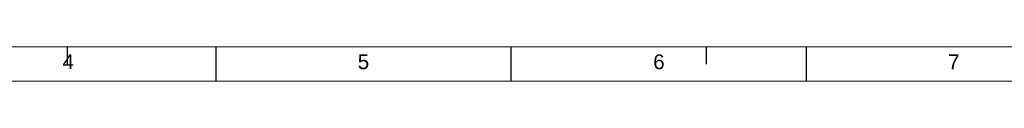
# Model space of a CAD drawing. Header units: millimetres. Extents: x 0 to 25230, y 0 to 17820.
# Tile 10 of 244: x 6010 to 12020, y 0 to 210. Entities that reach past the tile are written whole.
import ezdxf

# ---------------------------------------------------------------- set-up
doc = ezdxf.new("R2010")
doc.units = ezdxf.units.MM
doc.linetypes.add('SLD-Sólida', pattern=[0])
doc.layers.add('DETALHAMENTO', color=8, linetype='SLD-Sólida')
doc.styles.add('SLDTEXTSTYLE0', font='ARIAL.TTF')

msp = doc.modelspace()

# ---------------------------------------------------------------- linework, layer by layer
at = {"color": 7, "linetype": 'SLD-Sólida', "lineweight": 18, "ltscale": 30}
for p, q in [((750, 210), (25020, 210)), ((0, 0), (25230, 0))]:
    msp.add_line(p, q, dxfattribs=at)
at = {"layer": 'DETALHAMENTO', "color": 7, "ltscale": 30}
for p, q in [((6300, 210), (6300, 105)), ((10200, 210), (10200, 105))]:
    msp.add_line(p, q, dxfattribs=at)
at = {"layer": 'DETALHAMENTO', "color": 7, "linetype": 'SLD-Sólida', "ltscale": 30}
for p, q in [((7208.6, 0), (7208.6, 210)), ((9010.7, 0), (9010.7, 210)), ((10812.9, 0), (10812.9, 210))]:
    msp.add_line(p, q, dxfattribs=at)

# ---------------------------------------------------------------- texts
at = {"layer": 'DETALHAMENTO', "color": 7, "ltscale": 30, "char_height": 90, "attachment_point": 1, "style": 'SLDTEXTSTYLE0'}
for s, insert in [('4', (6270.9, 163.6)), ('5', (8073.1, 163.6)), ('6', (9876.7, 163.3)), ('7', (11676.5, 163.3))]:
    msp.add_mtext(s, dxfattribs=dict(at, insert=insert))

doc.saveas('drawing.dxf')
